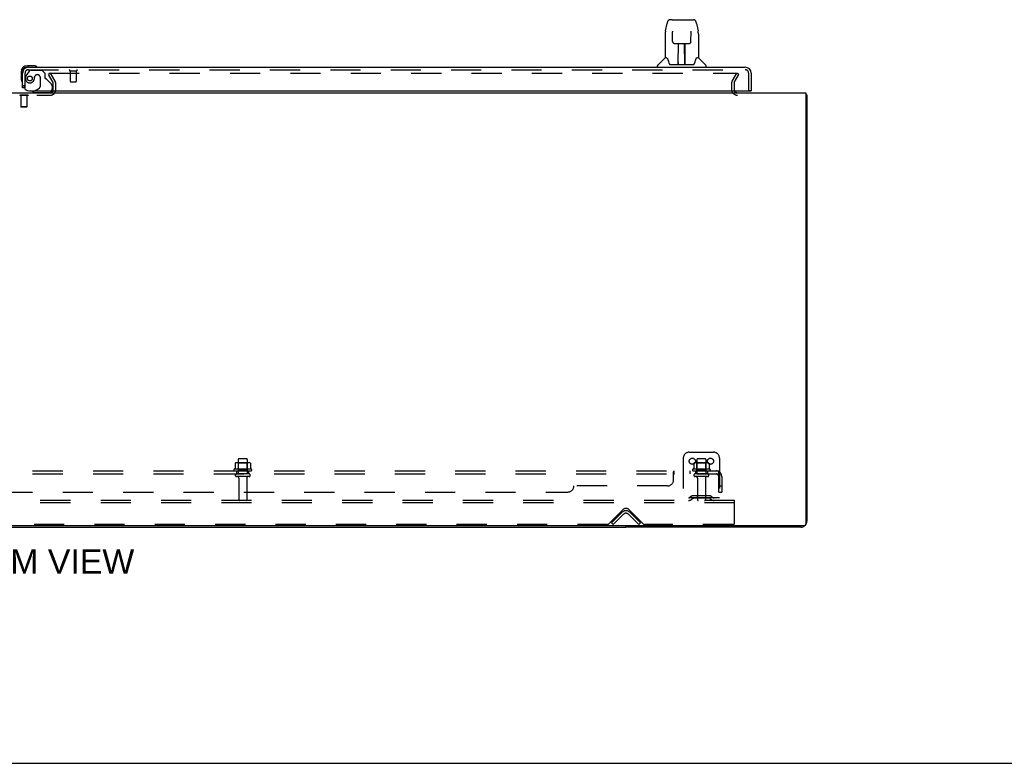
# Model space of a CAD drawing. Header units: inches. Extents: x 0 to 227, y 0 to 147.
# Tile 4 of 69: x 79 to 120, y 0 to 31. Entities that reach past the tile are written whole.
import ezdxf

# ---------------------------------------------------------------- set-up
doc = ezdxf.new("R2010")
doc.units = ezdxf.units.IN
doc.header["$LTSCALE"] = 12.505625
doc.header["$MEASUREMENT"] = 0
doc.linetypes.add('HIDDEN', pattern=[0.2, 0.1, -0.1])
doc.layers.get('0').update_dxf_attribs({"linetype": 'CONTINUOUS'})
for name, color, linetype in [('DEFAULT_2', 8, 'HIDDEN'), ('DIMENSIONS', 7, 'CONTINUOUS'), ('RIGHTHAND_DOOR_ASSEMBLY', 7, 'CONTINUOUS'), ('SUBPANEL', 7, 'CONTINUOUS')]:
    doc.layers.add(name, color=color, linetype=linetype)
doc.styles.get("Standard").update_dxf_attribs({"font": 'arial.ttf'})

msp = doc.modelspace()

# ---------------------------------------------------------------- linework, layer by layer
at = {"color": 3, "linetype": 'Continuous'}
for p, q in [((46.056, 27.788), (111.702, 27.788)), ((111.702, 27.788), (111.702, 9.9)), ((111.754, 27.684), (111.754, 10.034)), ((111.642, 9.84), (46.116, 9.84)), ((111.508, 9.788), (104.254, 9.788))]:
    msp.add_line(p, q, dxfattribs=at)
at = {"color": 7, "linetype": 'Continuous'}
for p, q in [((111.702, 27.684), (111.754, 27.684)), ((104.254, 9.84), (104.254, 9.788)), ((53.504, 9.788), (104.254, 9.788)), ((0, 0), (227.375, 0))]:
    msp.add_line(p, q, dxfattribs=at)
at = {"color": 3, "linetype": 'Continuous'}
for points in [[(111.702, 27.704), (111.704, 27.703), (111.708, 27.702), (111.712, 27.701), (111.716, 27.7), (111.72, 27.699), (111.727, 27.698)], [(111.727, 27.698), (111.73, 27.697), (111.733, 27.696), (111.736, 27.696), (111.739, 27.695), (111.742, 27.694), (111.744, 27.693), (111.746, 27.693), (111.748, 27.692), (111.75, 27.691), (111.751, 27.69), (111.752, 27.689), (111.753, 27.688), (111.754, 27.686), (111.754, 27.685), (111.754, 27.684)]]:
    msp.add_lwpolyline(points, dxfattribs=at)
for centre, radius, start, end in [((108.876, 27.93), 0.142, 206.4775, 270), ((111.508, 10.034), 0.246, 270, 309.4616), ((111.642, 9.9), 0.06, 270, 360), ((111.508, 10.034), 0.246, 320.5376, 360)]:
    msp.add_arc(centre, radius, start, end, dxfattribs=at)
at = {"layer": 'DEFAULT_2', "color": 8, "linetype": 'HIDDEN'}
for p, q in [((80.415, 28.6), (80.325, 28.548)), ((80.348, 28.6), (108.798, 28.6)), ((80.611, 28.26), (80.415, 28.6)), ((108.648, 28.26), (108.844, 28.6)), ((108.934, 28.548), (108.844, 28.6)), ((80.521, 28.208), (80.325, 28.548)), ((80.525, 27.903), (80.525, 28.192)), ((80.629, 27.903), (80.629, 28.192)), ((108.629, 28.192), (108.629, 27.93)), ((108.733, 28.192), (108.733, 27.93)), ((108.738, 28.208), (108.934, 28.548)), ((77.348, 27.684), (80.41, 27.684)), ((79.145, 27.688), (79.145, 27.67)), ((79.482, 27.688), (79.145, 27.688)), ((79.482, 27.67), (79.145, 27.67)), ((79.189, 27.67), (79.189, 27.198)), ((79.437, 27.67), (79.437, 27.198)), ((79.482, 27.688), (79.482, 27.67)), ((79.199, 27.188), (79.189, 27.198)), ((79.437, 27.198), (79.189, 27.198)), ((79.427, 27.188), (79.199, 27.188)), ((79.427, 27.188), (79.437, 27.198)), ((106.879, 12.892), (107.879, 12.892)), ((88.06, 12.431), (88.06, 12.213)), ((88.635, 12.453), (88.124, 12.453)), ((88.196, 12.433), (88.176, 12.453)), ((88.192, 12.587), (88.192, 11.992)), ((88.563, 12.433), (88.196, 12.433)), ((88.196, 12.137), (88.196, 12.433)), ((88.537, 12.617), (88.222, 12.617)), ((88.563, 12.433), (88.583, 12.453)), ((88.563, 12.137), (88.563, 12.433)), ((88.567, 12.587), (88.567, 11.992)), ((88.698, 12.431), (88.698, 12.213)), ((106.629, 12.642), (106.629, 10.892)), ((107.06, 12.431), (107.06, 12.213)), ((107.635, 12.453), (107.124, 12.453)), ((107.196, 12.433), (107.176, 12.453)), ((107.192, 12.587), (107.192, 11.992)), ((107.563, 12.433), (107.196, 12.433)), ((107.196, 12.137), (107.196, 12.433)), ((107.537, 12.617), (107.222, 12.617)), ((107.563, 12.433), (107.583, 12.453)), ((107.563, 12.137), (107.563, 12.433)), ((107.567, 12.587), (107.567, 11.992)), ((107.698, 12.431), (107.698, 12.213)), ((108.129, 12.642), (108.129, 10.892)), ((88.735, 12.187), (88.023, 12.187)), ((88.045, 12.117), (88.713, 12.117)), ((88.637, 11.992), (88.122, 11.992)), ((88.637, 11.882), (88.122, 11.882)), ((88.196, 12.137), (88.176, 12.117)), ((88.563, 12.137), (88.196, 12.137)), ((88.563, 12.137), (88.583, 12.117)), ((107.735, 12.187), (107.023, 12.187)), ((107.045, 12.117), (107.713, 12.117)), ((107.637, 11.992), (107.122, 11.992)), ((107.637, 11.882), (107.122, 11.882)), ((107.196, 12.137), (107.176, 12.117)), ((107.563, 12.137), (107.196, 12.137)), ((107.563, 12.137), (107.583, 12.117)), ((88.214, 11.819), (88.214, 10.922)), ((88.544, 11.819), (88.544, 10.922)), ((107.214, 11.819), (107.214, 10.922)), ((107.544, 11.819), (107.544, 10.922)), ((106.972, 11.064), (106.904, 11.015)), ((107.72, 11.086), (107.039, 11.086)), ((107.204, 11.086), (107.204, 10.982)), ((107.554, 11.086), (107.554, 10.982)), ((107.786, 11.064), (107.854, 11.015)), ((108.754, 10.892), (49.004, 10.892)), ((108.754, 10.788), (49.004, 10.788)), ((108.129, 10.996), (106.629, 10.996)), ((107.033, 10.98), (106.965, 10.931)), ((107.72, 10.982), (107.039, 10.982)), ((107.726, 10.98), (107.794, 10.931)), ((108.754, 10.788), (108.754, 10.892)), ((108.754, 9.954), (108.754, 10.788)), ((103.513, 9.9), (104.122, 10.509)), ((103.65, 9.965), (104.08, 10.395)), ((103.724, 9.892), (104.153, 10.321)), ((104.355, 10.321), (104.785, 9.892)), ((104.387, 10.509), (104.995, 9.9)), ((104.429, 10.395), (104.858, 9.965)), ((103.492, 9.892), (54.267, 9.892)), ((103.724, 9.892), (103.65, 9.965)), ((104.785, 9.892), (104.858, 9.965)), ((108.692, 9.892), (105.017, 9.892))]:
    msp.add_line(p, q, dxfattribs=at)
for points in [[(108.798, 28.6), (108.8, 28.6), (108.802, 28.6), (108.804, 28.599), (108.806, 28.598), (108.808, 28.598), (108.81, 28.596), (108.812, 28.595), (108.813, 28.594), (108.815, 28.592), (108.816, 28.59), (108.817, 28.588), (108.817, 28.587), (108.818, 28.585), (108.818, 28.583)], [(108.818, 28.583), (108.818, 28.583), (108.818, 28.581), (108.817, 28.579), (108.816, 28.577), (108.816, 28.575)], [(88.066, 12.441), (88.065, 12.44), (88.064, 12.439), (88.062, 12.437), (88.062, 12.436), (88.061, 12.434), (88.06, 12.433), (88.06, 12.431)], [(88.692, 12.441), (88.694, 12.44), (88.695, 12.439), (88.696, 12.437), (88.697, 12.436), (88.698, 12.434), (88.698, 12.433), (88.698, 12.431)], [(107.066, 12.441), (107.065, 12.44), (107.064, 12.439), (107.062, 12.437), (107.062, 12.436), (107.061, 12.434), (107.06, 12.433), (107.06, 12.431)], [(107.692, 12.441), (107.694, 12.44), (107.695, 12.439), (107.696, 12.437), (107.697, 12.436), (107.698, 12.434), (107.698, 12.433), (107.698, 12.431)], [(88.06, 12.213), (88.06, 12.212), (88.06, 12.211), (88.06, 12.21), (88.059, 12.209), (88.059, 12.208), (88.059, 12.208), (88.058, 12.207), (88.058, 12.207), (88.058, 12.206), (88.057, 12.206), (88.057, 12.206), (88.057, 12.205), (88.056, 12.205), (88.056, 12.205), (88.056, 12.205), (88.056, 12.205), (88.055, 12.205), (88.055, 12.204)], [(88.703, 12.204), (88.703, 12.205), (88.703, 12.205), (88.703, 12.205), (88.702, 12.205), (88.702, 12.205), (88.702, 12.205), (88.701, 12.206), (88.701, 12.206), (88.701, 12.206), (88.7, 12.207), (88.7, 12.207), (88.7, 12.208), (88.699, 12.208), (88.699, 12.209), (88.699, 12.21), (88.698, 12.211), (88.698, 12.212), (88.698, 12.213)], [(107.06, 12.213), (107.06, 12.212), (107.06, 12.211), (107.06, 12.21), (107.059, 12.209), (107.059, 12.208), (107.059, 12.208), (107.058, 12.207), (107.058, 12.207), (107.058, 12.206), (107.057, 12.206), (107.057, 12.206), (107.057, 12.205), (107.056, 12.205), (107.056, 12.205), (107.056, 12.205), (107.056, 12.205), (107.055, 12.205), (107.055, 12.204)], [(107.703, 12.204), (107.703, 12.205), (107.703, 12.205), (107.703, 12.205), (107.702, 12.205), (107.702, 12.205), (107.702, 12.205), (107.701, 12.206), (107.701, 12.206), (107.701, 12.206), (107.7, 12.207), (107.7, 12.207), (107.7, 12.208), (107.699, 12.208), (107.699, 12.209), (107.699, 12.21), (107.698, 12.211), (107.698, 12.212), (107.698, 12.213)]]:
    msp.add_lwpolyline(points, dxfattribs=at)
for centre in [(107.004, 12.517), (107.754, 12.517)]:
    msp.add_circle(centre, 0.128, dxfattribs=at)
for centre, radius, start, end in [((80.492, 28.192), 0.033, 0, 30), ((80.492, 28.192), 0.137, 0, 30), ((108.766, 28.192), 0.137, 150, 180), ((108.766, 28.192), 0.033, 150, 180), ((80.41, 27.903), 0.219, 270, 360), ((80.41, 27.903), 0.115, 270, 360), ((108.876, 27.93), 0.246, 180, 270), ((108.876, 27.93), 0.142, 180, 206.4775), ((106.879, 12.642), 0.25, 90, 180), ((107.879, 12.642), 0.25, 0, 90), ((88.124, 12.311), 0.141, 90, 113.95), ((88.222, 12.587), 0.03, 90, 180), ((88.537, 12.587), 0.03, 0, 90), ((88.635, 12.311), 0.141, 66.05, 90), ((107.124, 12.311), 0.141, 90, 113.95), ((107.222, 12.587), 0.03, 90, 180), ((107.537, 12.587), 0.03, 0, 90), ((107.635, 12.311), 0.141, 66.05, 90), ((88.045, 12.155), 0.0384, 124.4497, 270), ((88.379, 11.587), 0.698, 117.6814, 120.6631), ((88.122, 11.937), 0.055, 90, 270), ((88.152, 11.819), 0.0625, 0, 90), ((88.607, 11.819), 0.0625, 90, 180), ((88.637, 11.937), 0.055, 270, 90), ((88.379, 11.587), 0.698, 59.3369, 62.3186), ((88.713, 12.155), 0.0384, 270, 55.5503), ((107.045, 12.155), 0.0384, 124.4497, 270), ((107.379, 11.587), 0.698, 117.6814, 120.6631), ((107.122, 11.937), 0.055, 90, 270), ((107.152, 11.819), 0.0625, 0, 90), ((107.607, 11.819), 0.0625, 90, 180), ((107.637, 11.937), 0.055, 270, 90), ((107.379, 11.587), 0.698, 59.3369, 62.3186), ((107.713, 12.155), 0.0384, 270, 55.5503), ((106.843, 11.1), 0.104, 270, 305.7539), ((107.039, 10.972), 0.114, 90, 125.7539), ((107.72, 10.972), 0.114, 54.2461, 90), ((107.915, 11.1), 0.104, 234.2461, 270), ((88.244, 10.922), 0.03, 180, 270), ((88.514, 10.922), 0.03, 270, 360), ((106.843, 11.1), 0.208, 270, 305.7539), ((107.039, 10.972), 0.01, 90, 125.7539), ((107.244, 10.922), 0.03, 180, 270), ((107.514, 10.922), 0.03, 270, 360), ((107.72, 10.972), 0.01, 54.2461, 90), ((107.915, 11.1), 0.208, 234.2461, 270), ((104.254, 10.22), 0.246, 45, 135), ((104.254, 10.377), 0.188, 45, 135), ((104.254, 10.22), 0.142, 45, 135), ((103.492, 9.922), 0.03, 270, 315), ((105.017, 9.922), 0.03, 225, 270), ((108.692, 9.954), 0.0625, 270, 360)]:
    msp.add_arc(centre, radius, start, end, dxfattribs=at)
at = {"layer": 'RIGHTHAND_DOOR_ASSEMBLY', "color": 7, "linetype": 'Continuous'}
for p, q in [((105.893, 30.354), (105.958, 30.66)), ((106.082, 30.814), (106.082, 30.814)), ((106.162, 30.814), (106.082, 30.814)), ((106.164, 30.814), (107.051, 30.814)), ((106.168, 30.814), (106.167, 30.814)), ((107.176, 30.66), (107.241, 30.354)), ((105.878, 30.211), (105.878, 29.239)), ((106.179, 30.34), (106.179, 30.337)), ((106.179, 30.337), (106.179, 30.333)), ((106.179, 30.333), (106.179, 30.329)), ((106.179, 30.329), (106.179, 30.322)), ((106.179, 30.322), (106.18, 30.312)), ((106.187, 29.908), (106.18, 30.312)), ((106.947, 29.908), (106.954, 30.321)), ((106.954, 30.329), (106.955, 30.334)), ((106.954, 30.321), (106.954, 30.329)), ((107.246, 30.324), (107.241, 30.354)), ((107.256, 30.211), (107.256, 29.239)), ((106.187, 29.908), (106.188, 29.895)), ((106.267, 29.83), (106.387, 29.83)), ((106.418, 28.984), (106.432, 29.831)), ((106.423, 29.831), (106.711, 29.831)), ((106.425, 29.415), (106.425, 29.831)), ((106.693, 28.964), (106.678, 29.831)), ((106.683, 29.831), (106.683, 29.775)), ((106.708, 28.964), (106.708, 29.831)), ((106.747, 29.83), (106.867, 29.83)), ((106.431, 29.775), (106.425, 29.775)), ((106.428, 29.606), (106.425, 29.606)), ((106.428, 29.594), (106.425, 29.594)), ((106.679, 29.775), (106.708, 29.775)), ((106.708, 29.606), (106.682, 29.606)), ((106.708, 29.594), (106.682, 29.594)), ((105.872, 29.234), (105.574, 28.936)), ((105.951, 29.239), (105.878, 29.239)), ((105.947, 29.239), (105.953, 29.229)), ((106.014, 29.075), (106.028, 29.027)), ((106.028, 29.027), (106.031, 29.019)), ((106.081, 28.964), (107.053, 28.964)), ((106.418, 29.036), (106.418, 29.01)), ((106.425, 28.964), (106.425, 28.968)), ((106.686, 29.365), (106.708, 29.365)), ((106.708, 29.361), (106.686, 29.361)), ((106.692, 29.01), (106.692, 29.036)), ((107.102, 29.018), (107.105, 29.027)), ((107.18, 29.228), (107.185, 29.238)), ((107.256, 29.239), (107.183, 29.239)), ((107.262, 29.234), (107.559, 28.936)), ((79.194, 28.643), (79.194, 28.386)), ((79.254, 28.643), (79.254, 28.599)), ((79.714, 28.906), (79.457, 28.906)), ((79.501, 28.846), (79.457, 28.846)), ((79.752, 28.903), (79.714, 28.906)), ((105.563, 28.846), (105.563, 28.908)), ((107.571, 28.846), (107.571, 28.908)), ((79.194, 28.386), (79.197, 28.348)), ((79.33, 27.992), (79.254, 27.992)), ((79.765, 27.867), (79.696, 27.827)), ((79.696, 27.788), (79.696, 27.827)), ((109.38, 27.867), (109.442, 27.867))]:
    msp.add_line(p, q, dxfattribs=at)
at = {"layer": 'RIGHTHAND_DOOR_ASSEMBLY', "color": 3, "linetype": 'Continuous'}
for p, q in [((79.254, 27.992), (79.254, 28.599)), ((79.501, 28.846), (109.195, 28.846)), ((109.442, 28.599), (109.442, 27.867)), ((79.546, 27.867), (109.38, 27.867))]:
    msp.add_line(p, q, dxfattribs=at)
at = {"layer": 'RIGHTHAND_DOOR_ASSEMBLY', "color": 8, "linetype": 'HIDDEN'}
for p, q in [((79.358, 27.992), (79.358, 28.599)), ((79.534, 28.687), (79.433, 28.543)), ((79.501, 28.742), (109.195, 28.742)), ((79.599, 28.721), (80.05, 28.721)), ((80.176, 28.595), (80.05, 28.721)), ((80.176, 28.595), (80.176, 28.416)), ((81.216, 28.699), (81.5, 28.699)), ((81.234, 28.699), (81.234, 28.252)), ((81.482, 28.699), (81.482, 28.252)), ((109.338, 27.867), (109.338, 28.599)), ((79.755, 28.431), (79.755, 28.442)), ((79.886, 28.529), (79.853, 28.529)), ((79.984, 28.431), (79.984, 28.051)), ((80.235, 28.357), (80.454, 28.138)), ((81.244, 28.242), (81.472, 28.242)), ((79.358, 27.992), (79.33, 27.992)), ((80.326, 27.788), (79.696, 27.788)), ((79.765, 27.867), (79.934, 27.965)), ((80.483, 28.067), (80.483, 27.945))]:
    msp.add_line(p, q, dxfattribs=at)
at = {"layer": 'RIGHTHAND_DOOR_ASSEMBLY', "color": 7, "linetype": 'Continuous'}
for points in [[(106.082, 30.814), (106.079, 30.814), (106.065, 30.813), (106.052, 30.809), (106.04, 30.804), (106.029, 30.797), (106.018, 30.789), (106.009, 30.781), (106.001, 30.771), (105.994, 30.76), (105.987, 30.749), (105.981, 30.736), (105.976, 30.723), (105.971, 30.708), (105.966, 30.691), (105.961, 30.673), (105.958, 30.66)], [(107.176, 30.66), (107.173, 30.673), (107.168, 30.691), (107.163, 30.708), (107.157, 30.723), (107.152, 30.737), (107.146, 30.749), (107.139, 30.761), (107.132, 30.771), (107.124, 30.781), (107.115, 30.79), (107.104, 30.798), (107.093, 30.804), (107.08, 30.809), (107.067, 30.813), (107.054, 30.814), (107.051, 30.814)], [(105.893, 30.354), (105.887, 30.323), (105.882, 30.284), (105.879, 30.244), (105.878, 30.211)], [(106.179, 30.343), (106.179, 30.343), (106.179, 30.343), (106.179, 30.343), (106.179, 30.342), (106.179, 30.342), (106.179, 30.341), (106.179, 30.34)], [(106.955, 30.334), (106.955, 30.337), (106.955, 30.339), (106.955, 30.34), (106.955, 30.341), (106.955, 30.342), (106.955, 30.343), (106.955, 30.343)], [(107.256, 30.21), (107.255, 30.244), (107.252, 30.284), (107.246, 30.324)], [(106.188, 29.895), (106.191, 29.882), (106.197, 29.87), (106.204, 29.86), (106.213, 29.851), (106.223, 29.843), (106.233, 29.837), (106.245, 29.833), (106.257, 29.83), (106.266, 29.83)], [(106.387, 29.83), (106.391, 29.83), (106.399, 29.83), (106.408, 29.831)], [(106.408, 29.831), (106.416, 29.831), (106.423, 29.831)], [(106.711, 29.831), (106.719, 29.831), (106.727, 29.831)], [(106.727, 29.831), (106.735, 29.83), (106.743, 29.83), (106.747, 29.83)], [(106.868, 29.83), (106.878, 29.831), (106.89, 29.833), (106.901, 29.837), (106.912, 29.844), (106.922, 29.851), (106.93, 29.861), (106.937, 29.872), (106.943, 29.883), (106.946, 29.896), (106.947, 29.908)], [(105.953, 29.229), (105.967, 29.201), (105.982, 29.165), (105.998, 29.123), (106.014, 29.075)], [(106.031, 29.019), (106.036, 29.006), (106.041, 28.996), (106.046, 28.987)], [(106.046, 28.987), (106.051, 28.98), (106.057, 28.974), (106.063, 28.969), (106.071, 28.965), (106.078, 28.964), (106.081, 28.964)], [(107.053, 28.964), (107.055, 28.964), (107.062, 28.965), (107.07, 28.969), (107.076, 28.973), (107.082, 28.979), (107.088, 28.987)], [(107.088, 28.987), (107.093, 28.995), (107.098, 29.006), (107.102, 29.018)], [(107.105, 29.027), (107.12, 29.073), (107.135, 29.121), (107.151, 29.164), (107.166, 29.2), (107.18, 29.228)]]:
    msp.add_lwpolyline(points, dxfattribs=at)
at = {"layer": 'RIGHTHAND_DOOR_ASSEMBLY', "color": 8, "linetype": 'HIDDEN'}
msp.add_circle((79.558, 28.379), 0.101, dxfattribs=at)
at = {"layer": 'RIGHTHAND_DOOR_ASSEMBLY', "color": 7, "linetype": 'Continuous'}
for centre, radius, start, end in [((105.886, 29.22), 0.0197, 97.5, 135), ((106.437, 28.983), 0.0197, 179, 270), ((106.437, 28.983), 0.0197, 260.739, 269.9232), ((106.673, 28.983), 0.0197, 270, 1), ((106.673, 28.983), 0.0197, 270.0771, 272.6469), ((107.248, 29.22), 0.0197, 45, 82.5), ((79.457, 28.643), 0.263, 90, 180), ((79.457, 28.643), 0.203, 90, 180), ((79.714, 28.656), 0.25, 59.1101, 90), ((79.834, 28.861), 0.015, 270, 353.6204), ((79.834, 28.857), 0.015, 6.3796, 59.1101), ((105.602, 28.908), 0.0394, 135, 180), ((107.531, 28.908), 0.0394, 0, 45), ((79.444, 28.386), 0.25, 180, 210.8899), ((79.243, 28.266), 0.015, 210.8899, 263.6204), ((79.239, 28.266), 0.015, 276.3796, 360), ((80.326, 27.945), 0.157, 270, 280.1104), ((80.326, 27.945), 0.157, 291.3822, 330.1697)]:
    msp.add_arc(centre, radius, start, end, dxfattribs=at)
at = {"layer": 'RIGHTHAND_DOOR_ASSEMBLY', "color": 3, "linetype": 'Continuous'}
for centre, radius, start, end in [((79.501, 28.599), 0.246, 90, 180), ((109.195, 28.599), 0.246, 0, 90), ((79.546, 28.117), 0.25, 180, 270), ((109.38, 27.887), 0.02, 270, 360)]:
    msp.add_arc(centre, radius, start, end, dxfattribs=at)
at = {"layer": 'RIGHTHAND_DOOR_ASSEMBLY', "color": 8, "linetype": 'HIDDEN'}
for centre, radius, start, end in [((79.501, 28.599), 0.142, 90, 180), ((79.599, 28.642), 0.079, 90, 144.9), ((81.216, 28.72), 0.0215, 90, 270), ((81.5, 28.72), 0.0215, 270, 90), ((109.195, 28.599), 0.142, 0, 90), ((79.558, 28.379), 0.187, 163.1561, 342.1518), ((79.748, 28.321), 0.386, 144.9, 163.1561), ((79.362, 28.442), 0.393, 342.0702, 358.3395), ((79.853, 28.431), 0.098, 90, 180), ((79.886, 28.431), 0.098, 0, 90), ((80.215, 28.416), 0.039, 180, 248.3904), ((80.164, 28.286), 0.1, 45, 68.3904), ((81.244, 28.252), 0.01, 180, 270), ((81.472, 28.252), 0.01, 270, 360), ((79.884, 28.051), 0.1, 300.092, 360), ((80.326, 27.945), 0.157, 280.1104, 291.3822), ((80.383, 28.067), 0.1, 0, 45), ((80.326, 27.945), 0.157, 330.1697, 360)]:
    msp.add_arc(centre, radius, start, end, dxfattribs=at)
at = {"layer": 'RIGHTHAND_DOOR_ASSEMBLY', "color": 7, "linetype": 'Continuous'}
for centre, start_param, end_param in [((106.417, 29.003), -2.940151, -2.835574), ((106.693, 29.003), -3.447611, -3.141593)]:
    msp.add_ellipse(centre, major_axis=(0, 0.0394), ratio=1, start_param=start_param, end_param=end_param, dxfattribs=at)
at = {"layer": 'SUBPANEL', "color": 8, "linetype": 'HIDDEN'}
for p, q in [((49.661, 12.117), (108.098, 12.117)), ((49.661, 11.992), (108.098, 11.992)), ((88.129, 11.992), (88.129, 12.117)), ((88.629, 11.992), (88.629, 12.117)), ((106.223, 11.742), (106.223, 12.063)), ((106.223, 11.966), (106.225, 11.966)), ((106.227, 11.966), (106.228, 11.966)), ((106.23, 11.966), (106.231, 11.966)), ((106.258, 11.992), (106.258, 12.117)), ((106.62, 12.117), (106.62, 11.992)), ((106.901, 12.117), (106.901, 11.992)), ((107.129, 12.117), (107.129, 11.992)), ((107.629, 12.117), (107.629, 11.992)), ((108.137, 12.063), (108.057, 11.966)), ((108.075, 11.988), (108.075, 11.988)), ((108.078, 11.991), (108.078, 11.992)), ((108.098, 11.992), (108.098, 12.117)), ((108.098, 11.242), (108.098, 11.88)), ((108.223, 11.88), (108.223, 11.242)), ((105.973, 11.492), (102.098, 11.492)), ((108.098, 11.492), (108.223, 11.492)), ((55.911, 11.242), (101.848, 11.242)), ((108.098, 11.242), (108.223, 11.242))]:
    msp.add_line(p, q, dxfattribs=at)
for points in [[(106.223, 12.063), (106.225, 12.065), (106.226, 12.067), (106.228, 12.07), (106.229, 12.073), (106.231, 12.076), (106.232, 12.08), (106.234, 12.083)], [(106.223, 11.966), (106.225, 11.966), (106.227, 11.966), (106.228, 11.966), (106.23, 11.966), (106.231, 11.966), (106.233, 11.967), (106.234, 11.968), (106.236, 11.969), (106.237, 11.971), (106.239, 11.972), (106.24, 11.974), (106.241, 11.975)], [(106.225, 12.065), (106.226, 12.067), (106.228, 12.07)], [(106.233, 11.967), (106.234, 11.968), (106.236, 11.969), (106.237, 11.971), (106.239, 11.972), (106.24, 11.974), (106.241, 11.975), (106.243, 11.977), (106.245, 11.981)], [(106.234, 12.083), (106.237, 12.091), (106.239, 12.094), (106.24, 12.097)], [(106.24, 12.097), (106.242, 12.101), (106.243, 12.104), (106.245, 12.106), (106.247, 12.109), (106.248, 12.111), (106.25, 12.113)], [(106.245, 12.106), (106.247, 12.109), (106.248, 12.111), (106.25, 12.113), (106.252, 12.115), (106.254, 12.116), (106.255, 12.116), (106.257, 12.117), (106.258, 12.117)], [(106.245, 11.981), (106.247, 11.983), (106.248, 11.985), (106.25, 11.987)], [(106.248, 11.985), (106.25, 11.987), (106.251, 11.988), (106.253, 11.989), (106.254, 11.99), (106.255, 11.991), (106.257, 11.992), (106.258, 11.992)], [(106.251, 11.988), (106.253, 11.989), (106.254, 11.99), (106.255, 11.991), (106.257, 11.992), (106.258, 11.992)], [(106.254, 12.116), (106.255, 12.116), (106.257, 12.117), (106.258, 12.117)], [(108.057, 11.966), (108.058, 11.966), (108.059, 11.966), (108.059, 11.966), (108.06, 11.966), (108.061, 11.966), (108.063, 11.967), (108.064, 11.968), (108.065, 11.969), (108.067, 11.971), (108.069, 11.972), (108.071, 11.974), (108.074, 11.977)], [(108.074, 11.977), (108.077, 11.979), (108.079, 11.981), (108.081, 11.983), (108.083, 11.985), (108.086, 11.987), (108.088, 11.988), (108.09, 11.989), (108.092, 11.99), (108.094, 11.991), (108.096, 11.992), (108.098, 11.992)], [(108.098, 12.051), (108.098, 12.051), (108.098, 12.051), (108.098, 12.051), (108.098, 12.051), (108.098, 12.05), (108.098, 12.05), (108.098, 12.049), (108.098, 12.049), (108.098, 12.048), (108.098, 12.048), (108.097, 12.047), (108.097, 12.046), (108.097, 12.046), (108.097, 12.045), (108.097, 12.044), (108.097, 12.043), (108.097, 12.043), (108.096, 12.042), (108.096, 12.041), (108.096, 12.041), (108.096, 12.04), (108.096, 12.039), (108.096, 12.038), (108.095, 12.037), (108.095, 12.037), (108.095, 12.036), (108.095, 12.035), (108.095, 12.034), (108.094, 12.033), (108.094, 12.033), (108.094, 12.032), (108.094, 12.031), (108.093, 12.03), (108.093, 12.029), (108.093, 12.028), (108.093, 12.027), (108.092, 12.026), (108.092, 12.026), (108.092, 12.025), (108.091, 12.024), (108.091, 12.023), (108.091, 12.022), (108.09, 12.021), (108.09, 12.02), (108.09, 12.019), (108.089, 12.018), (108.089, 12.017), (108.089, 12.016), (108.088, 12.015), (108.088, 12.014), (108.087, 12.013), (108.087, 12.012), (108.087, 12.011), (108.086, 12.01), (108.086, 12.009), (108.085, 12.008), (108.085, 12.007), (108.084, 12.006), (108.084, 12.005), (108.084, 12.004), (108.083, 12.003), (108.083, 12.002), (108.082, 12.001), (108.082, 12.001), (108.082, 12), (108.081, 11.999), (108.081, 11.998), (108.081, 11.997), (108.08, 11.997), (108.08, 11.996), (108.079, 11.995), (108.079, 11.995), (108.079, 11.994), (108.078, 11.993), (108.078, 11.992), (108.078, 11.992), (108.077, 11.991), (108.077, 11.991), (108.076, 11.99), (108.076, 11.989), (108.076, 11.989), (108.076, 11.988), (108.075, 11.988), (108.075, 11.988), (108.075, 11.988)], [(108.075, 11.988), (108.075, 11.988), (108.075, 11.988), (108.075, 11.988), (108.076, 11.988), (108.076, 11.989), (108.076, 11.989), (108.077, 11.99), (108.077, 11.99), (108.077, 11.991), (108.078, 11.991)], [(108.118, 12.094), (108.117, 12.097), (108.115, 12.101), (108.114, 12.104), (108.112, 12.106), (108.11, 12.109), (108.108, 12.111), (108.107, 12.113), (108.105, 12.115), (108.103, 12.116), (108.101, 12.116), (108.1, 12.117), (108.098, 12.117)], [(108.098, 12.048), (108.098, 12.049), (108.098, 12.049), (108.098, 12.05), (108.098, 12.05), (108.098, 12.051), (108.098, 12.051), (108.098, 12.051), (108.098, 12.051)], [(108.137, 12.063), (108.134, 12.065), (108.132, 12.067), (108.13, 12.07), (108.128, 12.073), (108.126, 12.076), (108.125, 12.08), (108.123, 12.083), (108.121, 12.087), (108.118, 12.094)]]:
    msp.add_lwpolyline(points, dxfattribs=at)
for centre, radius, start, end in [((107.986, 11.88), 0.237, 0, 90), ((107.986, 11.88), 0.112, 0, 90), ((101.848, 11.492), 0.25, 270, 360), ((105.973, 11.742), 0.25, 270, 360)]:
    msp.add_arc(centre, radius, start, end, dxfattribs=at)

# ---------------------------------------------------------------- texts
at = {"layer": 'DIMENSIONS', "color": 2, "linetype": 'Continuous', "insert": (78.902, 8.866), "char_height": 1.00313, "width": 9.94175, "attachment_point": 2, "line_spacing_factor": 0.9}
msp.add_mtext('BOTTOM VIEW', dxfattribs=at)

doc.saveas('drawing.dxf')
